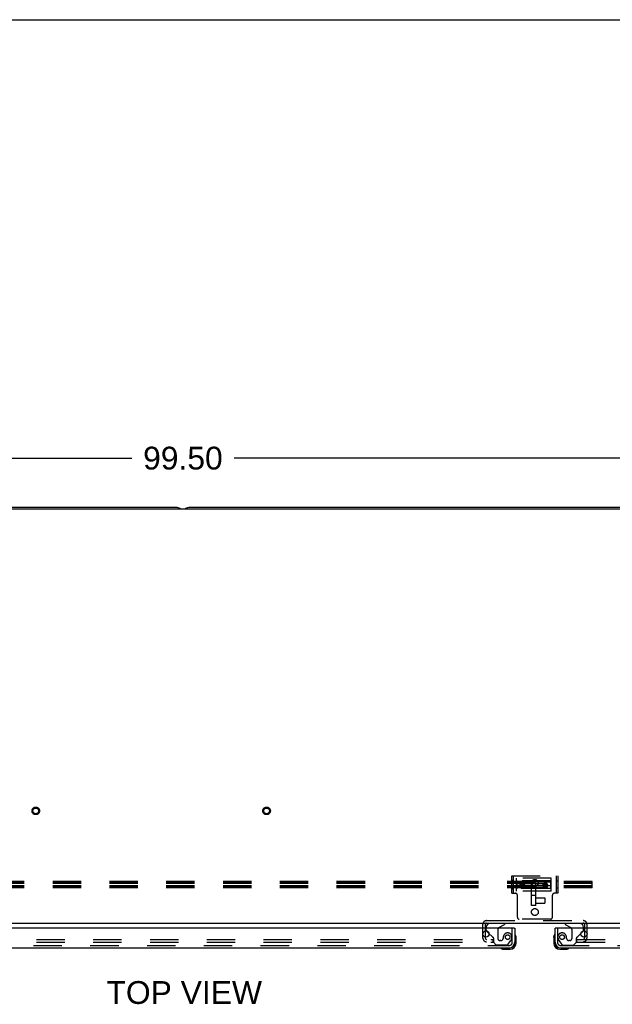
# Model space of a CAD drawing. Header units: inches. Extents: x 0 to 224, y 0 to 145.
# Tile 78 of 89: x 87 to 113, y 102 to 145. Entities that reach past the tile are written whole.
import ezdxf

# ---------------------------------------------------------------- set-up
doc = ezdxf.new("R2010")
doc.units = ezdxf.units.IN
doc.header["$LTSCALE"] = 12.302632
doc.header["$MEASUREMENT"] = 0
doc.linetypes.add('HIDDEN', pattern=[0.2, 0.1, -0.1])
doc.layers.get('0').update_dxf_attribs({"linetype": 'CONTINUOUS'})
for name, color, linetype in [('DEFAULT_2', 8, 'HIDDEN'), ('DIMENSIONS', 7, 'CONTINUOUS'), ('DOOR_2_ASSEMBLY', 7, 'CONTINUOUS'), ('MAIN_DOOR_ASSEMBLY', 7, 'CONTINUOUS')]:
    doc.layers.add(name, color=color, linetype=linetype)
doc.styles.get("Standard").update_dxf_attribs({"font": 'arial.ttf'})
doc.dimstyles.new('DIMSTYLE_1', dxfattribs={"dimtxt": 0.986842, "dimasz": 1.315789, "dimexe": 0.09, "dimexo": 0.07, "dimgap": 0.0375, "dimtad": 0, "dimtih": 1, "dimtoh": 1, "dimzin": 4, "dimdsep": 46, "dimtxsty": 'Standard', "dimblk": '_FILLED', "dimblk1": '_FILLED', "dimblk2": '_FILLED', "dimcen": 0.09, "dimadec": 3, "dimazin": 1, "dimtfac": 1, "dimtdec": 3, "dimtofl": 0, "dimtmove": 0, "dimatfit": 3, "dimldrblk": '_FILLED', "dimfxl": 0, "dimtolj": 1, "dimtzin": 4, "dimarcsym": 0})

# ---------------------------------------------------------------- blocks, each defined once
blk = doc.blocks.new('_FILLED')
at = {"color": 0, "linetype": 'ByBlock'}
blk.add_solid([(0, 0), (-1, 0.2), (-1, -0.2)], dxfattribs=at)
blk = doc.blocks.new('*D1')
at = {"layer": 'DIMENSIONS', "color": 2, "linetype": 'Continuous'}
for p, q in [((44.644, 124.536), (44.644, 126.944)), ((144.144, 124.536), (144.144, 126.944)), ((44.644, 125.76), (92.176, 125.76)), ((144.144, 125.76), (96.612, 125.76))]:
    blk.add_line(p, q, dxfattribs=at)
at = {"layer": 'DIMENSIONS', "color": 2, "linetype": 'Continuous', "xscale": 1.3157894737, "yscale": 1.3157894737, "zscale": 1.3157894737, "rotation": 180}
blk.add_blockref('_FILLED', (44.644, 125.76), dxfattribs=at)
at = {"layer": 'DIMENSIONS', "color": 2, "linetype": 'Continuous', "xscale": 1.3157894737, "yscale": 1.3157894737, "zscale": 1.3157894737}
blk.add_blockref('_FILLED', (144.144, 125.76), dxfattribs=at)
at = {"layer": 'DIMENSIONS', "color": 2, "linetype": 'Continuous', "insert": (94.394, 126.253), "char_height": 0.9868, "width": 3.44844, "attachment_point": 2, "line_spacing_factor": 0.9}
blk.add_mtext('99.50', dxfattribs=at)

msp = doc.modelspace()

# ---------------------------------------------------------------- linework, layer by layer
at = {"color": 7, "linetype": 'Continuous'}
for p, q in [((0, 144.737), (223.684, 144.737)), ((94.144, 123.615), (61.894, 123.615)), ((126.894, 123.615), (94.644, 123.615)), ((143.956, 123.552), (44.831, 123.552)), ((144.081, 105.615), (44.706, 105.615))]:
    msp.add_line(p, q, dxfattribs=at)
for centre, start, end in [((94.144, 123.365), 48.5954, 90), ((94.644, 123.365), 90, 131.4046)]:
    msp.add_arc(centre, 0.25, start, end, dxfattribs=at)
at = {"layer": 'DEFAULT_2', "color": 8, "linetype": 'HIDDEN'}
for p, q in [((112.127, 107.44), (69.127, 107.44)), ((108.644, 107.672), (110.644, 107.672)), ((108.644, 106.922), (108.644, 107.672)), ((108.644, 107.485), (108.722, 107.485)), ((108.722, 106.922), (108.722, 107.672)), ((110.347, 107.578), (108.847, 107.578)), ((108.847, 107.016), (108.847, 107.578)), ((108.867, 107.457), (108.847, 107.48)), ((108.867, 107.402), (108.847, 107.416)), ((110.327, 107.457), (108.867, 107.457)), ((108.867, 107.457), (108.867, 107.137)), ((110.327, 107.457), (110.347, 107.48)), ((110.327, 107.457), (110.327, 107.137)), ((110.327, 107.402), (110.347, 107.416)), ((110.347, 107.016), (110.347, 107.578)), ((110.566, 107.672), (110.566, 106.922)), ((110.644, 107.445), (110.566, 107.445)), ((110.644, 107.672), (110.644, 106.922)), ((112.127, 107.156), (112.127, 107.44)), ((112.127, 107.391), (69.127, 107.391)), ((112.127, 107.348), (69.127, 107.348)), ((112.127, 107.249), (69.127, 107.249)), ((112.127, 107.205), (69.127, 107.205)), ((112.127, 107.156), (69.127, 107.156)), ((108.644, 107.11), (108.722, 107.11)), ((108.867, 107.353), (108.847, 107.361)), ((108.867, 107.242), (108.847, 107.234)), ((108.867, 107.193), (108.847, 107.178)), ((108.867, 107.137), (108.847, 107.115)), ((110.347, 107.016), (108.847, 107.016)), ((110.327, 107.402), (108.867, 107.402)), ((108.867, 107.353), (110.327, 107.353)), ((110.327, 107.242), (108.867, 107.242)), ((108.867, 107.193), (110.327, 107.193)), ((110.327, 107.137), (108.867, 107.137)), ((109, 107.248), (109, 107.273)), ((109.004, 107.231), (109.004, 107.271)), ((109.035, 107.25), (109.066, 107.303)), ((109.066, 107.197), (109.035, 107.25)), ((109.035, 107.23), (109.035, 107.25)), ((109.035, 107.23), (109.043, 107.245)), ((109.05, 107.204), (109.035, 107.23)), ((109.043, 107.245), (109.052, 107.26)), ((109.066, 107.177), (109.05, 107.204)), ((109.052, 107.26), (109.062, 107.277)), ((109.062, 107.277), (109.066, 107.283)), ((109.066, 107.303), (109.128, 107.303)), ((109.066, 107.283), (109.066, 107.303)), ((109.066, 107.283), (109.077, 107.283)), ((109.128, 107.197), (109.066, 107.197)), ((109.066, 107.177), (109.066, 107.197)), ((109.085, 107.177), (109.066, 107.177)), ((109.077, 107.283), (109.089, 107.283)), ((109.101, 107.177), (109.085, 107.177)), ((109.089, 107.283), (109.101, 107.283)), ((109.101, 107.283), (109.113, 107.283)), ((109.12, 107.177), (109.101, 107.177)), ((109.128, 107.177), (109.12, 107.177)), ((109.128, 107.303), (109.159, 107.25)), ((109.128, 107.283), (109.128, 107.303)), ((109.128, 107.283), (109.137, 107.268)), ((109.159, 107.25), (109.128, 107.197)), ((109.144, 107.204), (109.128, 107.177)), ((109.128, 107.177), (109.128, 107.197)), ((109.137, 107.268), (109.146, 107.252)), ((109.159, 107.23), (109.144, 107.204)), ((109.146, 107.252), (109.155, 107.237)), ((109.155, 107.237), (109.159, 107.23)), ((109.159, 107.23), (109.159, 107.25)), ((109.19, 107.231), (109.19, 107.271)), ((109.193, 107.248), (109.193, 107.273)), ((109.503, 106.391), (109.503, 107.346)), ((109.691, 107.021), (109.503, 107.021)), ((109.691, 106.391), (109.691, 107.346)), ((110, 107.248), (110, 107.273)), ((110.004, 107.231), (110.004, 107.271)), ((110.035, 107.25), (110.066, 107.303)), ((110.066, 107.197), (110.035, 107.25)), ((110.035, 107.23), (110.035, 107.25)), ((110.035, 107.23), (110.043, 107.245)), ((110.05, 107.204), (110.035, 107.23)), ((110.043, 107.245), (110.052, 107.26)), ((110.066, 107.177), (110.05, 107.204)), ((110.052, 107.26), (110.062, 107.277)), ((110.062, 107.277), (110.066, 107.283)), ((110.066, 107.303), (110.128, 107.303)), ((110.066, 107.283), (110.066, 107.303)), ((110.066, 107.283), (110.077, 107.283)), ((110.128, 107.197), (110.066, 107.197)), ((110.066, 107.177), (110.066, 107.197)), ((110.085, 107.177), (110.066, 107.177)), ((110.077, 107.283), (110.089, 107.283)), ((110.101, 107.177), (110.085, 107.177)), ((110.089, 107.283), (110.101, 107.283)), ((110.101, 107.283), (110.113, 107.283)), ((110.12, 107.177), (110.101, 107.177)), ((110.128, 107.177), (110.12, 107.177)), ((110.128, 107.303), (110.159, 107.25)), ((110.128, 107.283), (110.128, 107.303)), ((110.128, 107.283), (110.137, 107.268)), ((110.159, 107.25), (110.128, 107.197)), ((110.144, 107.204), (110.128, 107.177)), ((110.128, 107.177), (110.128, 107.197)), ((110.137, 107.268), (110.146, 107.252)), ((110.159, 107.23), (110.144, 107.204)), ((110.146, 107.252), (110.155, 107.237)), ((110.155, 107.237), (110.159, 107.23)), ((110.159, 107.23), (110.159, 107.25)), ((110.19, 107.231), (110.19, 107.271)), ((110.193, 107.248), (110.193, 107.273)), ((110.327, 107.353), (110.347, 107.361)), ((110.327, 107.242), (110.347, 107.234)), ((110.327, 107.193), (110.347, 107.178)), ((110.327, 107.137), (110.347, 107.115)), ((110.644, 107.149), (110.566, 107.149)), ((108.644, 106.922), (108.805, 106.922)), ((108.885, 105.882), (108.885, 106.842)), ((109.691, 106.834), (109.503, 106.834)), ((109.691, 106.726), (110.073, 106.726)), ((110.073, 106.726), (110.073, 106.495)), ((110.403, 105.882), (110.403, 106.842)), ((110.644, 106.922), (110.483, 106.922)), ((109.691, 106.391), (109.503, 106.391)), ((109.691, 106.495), (110.073, 106.495)), ((107.548, 105.74), (111.74, 105.74)), ((110.323, 105.802), (108.965, 105.802)), ((107.394, 104.977), (107.394, 105.586)), ((107.498, 104.977), (107.498, 105.586)), ((107.548, 105.636), (111.74, 105.636)), ((111.79, 105.586), (111.79, 104.977)), ((111.894, 105.586), (111.894, 104.977)), ((78.206, 104.927), (107.831, 104.927)), ((107.831, 104.802), (107.831, 104.927)), ((111.456, 104.927), (140.738, 104.927)), ((111.456, 104.802), (111.456, 104.927)), ((78.206, 104.802), (107.831, 104.802)), ((111.456, 104.802), (140.738, 104.802))]:
    msp.add_line(p, q, dxfattribs=at)
for points in [[(109.045, 107.353), (109.037, 107.347), (109.03, 107.341), (109.023, 107.334), (109.017, 107.326), (109.012, 107.318), (109.008, 107.31), (109.005, 107.301), (109.002, 107.292), (109.001, 107.282), (109, 107.273)], [(109.097, 107.346), (109.087, 107.346), (109.077, 107.344), (109.068, 107.342), (109.059, 107.338), (109.05, 107.334), (109.042, 107.329), (109.035, 107.323), (109.028, 107.317), (109.022, 107.31), (109.016, 107.302), (109.012, 107.294), (109.008, 107.285), (109.005, 107.276), (109.002, 107.267), (109.001, 107.258), (109, 107.248)], [(109, 107.273), (109.001, 107.263), (109.002, 107.254), (109.005, 107.245), (109.008, 107.236), (109.012, 107.227), (109.017, 107.219), (109.023, 107.212), (109.03, 107.205), (109.037, 107.199), (109.045, 107.193)], [(109, 107.248), (109.001, 107.239), (109.002, 107.23), (109.005, 107.221), (109.008, 107.213), (109.012, 107.205), (109.016, 107.197), (109.022, 107.19), (109.028, 107.183), (109.035, 107.177), (109.042, 107.172), (109.05, 107.167), (109.059, 107.164), (109.068, 107.161), (109.077, 107.158), (109.087, 107.157), (109.097, 107.156)], [(109.004, 107.271), (109.004, 107.278), (109.005, 107.284), (109.006, 107.291), (109.007, 107.297), (109.01, 107.303), (109.012, 107.309), (109.015, 107.315), (109.018, 107.321), (109.022, 107.326), (109.026, 107.331), (109.031, 107.336), (109.036, 107.341), (109.041, 107.345), (109.047, 107.348), (109.052, 107.352), (109.058, 107.355), (109.064, 107.357), (109.071, 107.359), (109.077, 107.361), (109.084, 107.362), (109.09, 107.363), (109.097, 107.363)], [(109.097, 107.323), (109.09, 107.323), (109.084, 107.322), (109.077, 107.321), (109.071, 107.32), (109.064, 107.318), (109.058, 107.315), (109.052, 107.312), (109.046, 107.309), (109.041, 107.305), (109.036, 107.301), (109.031, 107.296), (109.026, 107.292), (109.022, 107.286), (109.018, 107.281), (109.015, 107.275), (109.012, 107.27), (109.01, 107.264), (109.007, 107.257), (109.006, 107.251), (109.005, 107.245), (109.004, 107.238), (109.004, 107.231)], [(109.097, 107.179), (109.09, 107.18), (109.084, 107.18), (109.077, 107.181), (109.071, 107.183), (109.064, 107.185), (109.058, 107.188), (109.052, 107.19), (109.047, 107.194), (109.041, 107.198), (109.036, 107.202), (109.031, 107.206), (109.026, 107.211), (109.022, 107.216), (109.018, 107.221), (109.015, 107.227), (109.012, 107.233), (109.01, 107.239), (109.007, 107.245), (109.006, 107.252), (109.005, 107.258), (109.004, 107.265), (109.004, 107.271)], [(109.004, 107.231), (109.004, 107.225), (109.005, 107.218), (109.006, 107.212), (109.007, 107.206), (109.01, 107.199), (109.012, 107.193), (109.015, 107.187), (109.018, 107.182), (109.022, 107.176), (109.026, 107.171), (109.031, 107.167), (109.036, 107.162), (109.041, 107.158), (109.046, 107.154), (109.052, 107.151), (109.058, 107.148), (109.064, 107.145), (109.071, 107.143), (109.077, 107.142), (109.084, 107.141), (109.09, 107.14), (109.097, 107.14)], [(109.097, 107.191), (109.091, 107.191), (109.085, 107.192), (109.079, 107.193), (109.074, 107.194), (109.068, 107.196), (109.062, 107.198), (109.057, 107.201), (109.052, 107.204), (109.047, 107.207), (109.042, 107.211), (109.038, 107.215), (109.034, 107.219), (109.03, 107.224), (109.027, 107.229), (109.024, 107.234), (109.021, 107.239), (109.019, 107.244), (109.017, 107.25), (109.016, 107.255), (109.014, 107.261), (109.014, 107.267), (109.014, 107.273), (109.014, 107.279), (109.014, 107.285), (109.016, 107.29), (109.017, 107.296), (109.019, 107.302), (109.021, 107.307), (109.024, 107.312), (109.027, 107.317), (109.03, 107.322), (109.034, 107.327), (109.038, 107.331), (109.042, 107.335), (109.047, 107.339), (109.052, 107.342), (109.057, 107.345), (109.062, 107.347), (109.068, 107.35), (109.074, 107.352), (109.079, 107.353), (109.085, 107.354), (109.091, 107.355), (109.097, 107.355)], [(109.097, 107.31), (109.091, 107.31), (109.085, 107.31), (109.079, 107.309), (109.074, 107.307), (109.068, 107.305), (109.063, 107.303), (109.058, 107.301), (109.053, 107.298), (109.048, 107.294), (109.043, 107.291), (109.039, 107.287), (109.035, 107.283), (109.031, 107.278), (109.028, 107.273), (109.025, 107.268), (109.022, 107.263), (109.02, 107.258), (109.018, 107.252), (109.017, 107.247), (109.016, 107.241), (109.015, 107.235), (109.015, 107.23)], [(109.179, 107.23), (109.179, 107.224), (109.178, 107.218), (109.177, 107.212), (109.175, 107.206), (109.173, 107.2), (109.171, 107.195), (109.168, 107.189), (109.165, 107.184), (109.161, 107.179), (109.157, 107.175), (109.153, 107.171), (109.148, 107.167), (109.143, 107.163), (109.138, 107.16), (109.132, 107.157), (109.127, 107.155), (109.121, 107.153), (109.115, 107.151), (109.109, 107.15), (109.103, 107.149), (109.097, 107.149), (109.091, 107.149), (109.085, 107.15), (109.079, 107.151), (109.073, 107.153), (109.067, 107.155), (109.061, 107.157), (109.056, 107.16), (109.051, 107.163), (109.046, 107.167), (109.041, 107.171), (109.037, 107.175), (109.033, 107.179), (109.029, 107.184), (109.026, 107.189), (109.023, 107.195), (109.021, 107.2), (109.019, 107.206), (109.017, 107.212), (109.016, 107.218), (109.015, 107.224), (109.015, 107.23)], [(109.097, 107.368), (109.088, 107.367), (109.079, 107.366), (109.07, 107.364), (109.061, 107.361), (109.053, 107.357), (109.045, 107.353)], [(109.045, 107.193), (109.053, 107.188), (109.061, 107.185), (109.07, 107.182), (109.079, 107.18), (109.088, 107.178), (109.097, 107.178)], [(109.149, 107.353), (109.141, 107.357), (109.133, 107.361), (109.124, 107.364), (109.115, 107.366), (109.106, 107.367), (109.097, 107.368)], [(109.097, 107.363), (109.103, 107.363), (109.11, 107.362), (109.117, 107.361), (109.123, 107.359), (109.129, 107.357), (109.136, 107.355), (109.141, 107.352), (109.147, 107.348), (109.153, 107.345), (109.158, 107.341), (109.163, 107.336), (109.167, 107.331), (109.171, 107.326), (109.175, 107.321), (109.179, 107.315), (109.182, 107.309), (109.184, 107.303), (109.186, 107.297), (109.188, 107.291), (109.189, 107.284), (109.19, 107.278), (109.19, 107.271)], [(109.097, 107.355), (109.103, 107.355), (109.109, 107.354), (109.114, 107.353), (109.12, 107.352), (109.126, 107.35), (109.131, 107.347), (109.137, 107.345), (109.142, 107.342), (109.147, 107.339), (109.151, 107.335), (109.156, 107.331), (109.16, 107.327), (109.163, 107.322), (109.167, 107.317), (109.17, 107.312), (109.173, 107.307), (109.175, 107.302), (109.177, 107.296), (109.178, 107.29), (109.179, 107.285), (109.18, 107.279), (109.18, 107.273), (109.18, 107.267), (109.179, 107.261), (109.178, 107.255), (109.177, 107.25), (109.175, 107.244), (109.173, 107.239), (109.17, 107.234), (109.167, 107.229), (109.163, 107.224), (109.16, 107.219), (109.156, 107.215), (109.151, 107.211), (109.147, 107.207), (109.142, 107.204), (109.137, 107.201), (109.131, 107.198), (109.126, 107.196), (109.12, 107.194), (109.114, 107.193), (109.109, 107.192), (109.103, 107.191), (109.097, 107.191)], [(109.193, 107.248), (109.193, 107.258), (109.192, 107.267), (109.189, 107.276), (109.186, 107.285), (109.182, 107.294), (109.177, 107.302), (109.172, 107.31), (109.166, 107.317), (109.159, 107.323), (109.151, 107.329), (109.143, 107.334), (109.135, 107.338), (109.126, 107.342), (109.117, 107.344), (109.107, 107.346), (109.097, 107.346)], [(109.19, 107.231), (109.19, 107.238), (109.189, 107.245), (109.188, 107.251), (109.186, 107.257), (109.184, 107.264), (109.182, 107.27), (109.179, 107.275), (109.175, 107.281), (109.172, 107.286), (109.167, 107.292), (109.163, 107.296), (109.158, 107.301), (109.153, 107.305), (109.147, 107.309), (109.142, 107.312), (109.136, 107.315), (109.129, 107.318), (109.123, 107.32), (109.117, 107.321), (109.11, 107.322), (109.104, 107.323), (109.097, 107.323)], [(109.179, 107.23), (109.179, 107.235), (109.178, 107.241), (109.177, 107.247), (109.175, 107.252), (109.174, 107.258), (109.171, 107.263), (109.169, 107.268), (109.166, 107.273), (109.162, 107.278), (109.159, 107.283), (109.155, 107.287), (109.151, 107.291), (109.146, 107.294), (109.141, 107.298), (109.136, 107.301), (109.131, 107.303), (109.126, 107.305), (109.12, 107.307), (109.114, 107.309), (109.109, 107.31), (109.103, 107.31), (109.097, 107.31)], [(109.19, 107.271), (109.19, 107.265), (109.189, 107.258), (109.188, 107.252), (109.186, 107.245), (109.184, 107.239), (109.182, 107.233), (109.179, 107.227), (109.175, 107.221), (109.171, 107.216), (109.167, 107.211), (109.163, 107.206), (109.158, 107.202), (109.153, 107.198), (109.147, 107.194), (109.141, 107.19), (109.136, 107.188), (109.129, 107.185), (109.123, 107.183), (109.117, 107.181), (109.11, 107.18), (109.103, 107.18), (109.097, 107.179)], [(109.097, 107.156), (109.107, 107.157), (109.117, 107.158), (109.126, 107.161), (109.135, 107.164), (109.143, 107.167), (109.151, 107.172), (109.159, 107.177), (109.166, 107.183), (109.172, 107.19), (109.177, 107.197), (109.182, 107.205), (109.186, 107.213), (109.189, 107.221), (109.192, 107.23), (109.193, 107.239), (109.193, 107.248)], [(109.097, 107.14), (109.104, 107.14), (109.11, 107.141), (109.117, 107.142), (109.123, 107.143), (109.129, 107.145), (109.136, 107.148), (109.142, 107.151), (109.147, 107.154), (109.153, 107.158), (109.158, 107.162), (109.163, 107.167), (109.167, 107.171), (109.172, 107.176), (109.175, 107.182), (109.179, 107.187), (109.182, 107.193), (109.184, 107.199), (109.186, 107.206), (109.188, 107.212), (109.189, 107.218), (109.19, 107.225), (109.19, 107.231)], [(109.097, 107.178), (109.106, 107.178), (109.115, 107.18), (109.124, 107.182), (109.133, 107.185), (109.141, 107.188), (109.149, 107.193)], [(109.113, 107.283), (109.124, 107.283), (109.128, 107.283)], [(109.193, 107.273), (109.193, 107.282), (109.191, 107.292), (109.189, 107.301), (109.186, 107.31), (109.182, 107.318), (109.177, 107.326), (109.171, 107.334), (109.164, 107.341), (109.157, 107.347), (109.149, 107.353)], [(109.149, 107.193), (109.157, 107.199), (109.164, 107.205), (109.171, 107.212), (109.177, 107.219), (109.182, 107.227), (109.186, 107.236), (109.189, 107.245), (109.191, 107.254), (109.193, 107.263), (109.193, 107.273)], [(110.045, 107.353), (110.037, 107.347), (110.03, 107.341), (110.023, 107.334), (110.017, 107.326), (110.012, 107.318), (110.008, 107.31), (110.005, 107.301), (110.002, 107.292), (110.001, 107.282), (110, 107.273)], [(110.097, 107.346), (110.087, 107.346), (110.077, 107.344), (110.068, 107.342), (110.059, 107.338), (110.05, 107.334), (110.042, 107.329), (110.035, 107.323), (110.028, 107.317), (110.022, 107.31), (110.016, 107.302), (110.012, 107.294), (110.008, 107.285), (110.005, 107.276), (110.002, 107.267), (110.001, 107.258), (110, 107.248)], [(110, 107.273), (110.001, 107.263), (110.002, 107.254), (110.005, 107.245), (110.008, 107.236), (110.012, 107.227), (110.017, 107.219), (110.023, 107.212), (110.03, 107.205), (110.037, 107.199), (110.045, 107.193)], [(110, 107.248), (110.001, 107.239), (110.002, 107.23), (110.005, 107.221), (110.008, 107.213), (110.012, 107.205), (110.016, 107.197), (110.022, 107.19), (110.028, 107.183), (110.035, 107.177), (110.042, 107.172), (110.05, 107.167), (110.059, 107.164), (110.068, 107.161), (110.077, 107.158), (110.087, 107.157), (110.097, 107.156)], [(110.004, 107.271), (110.004, 107.278), (110.005, 107.284), (110.006, 107.291), (110.007, 107.297), (110.01, 107.303), (110.012, 107.309), (110.015, 107.315), (110.018, 107.321), (110.022, 107.326), (110.026, 107.331), (110.031, 107.336), (110.036, 107.341), (110.041, 107.345), (110.047, 107.348), (110.052, 107.352), (110.058, 107.355), (110.064, 107.357), (110.071, 107.359), (110.077, 107.361), (110.084, 107.362), (110.09, 107.363), (110.097, 107.363)], [(110.097, 107.323), (110.09, 107.323), (110.084, 107.322), (110.077, 107.321), (110.071, 107.32), (110.064, 107.318), (110.058, 107.315), (110.052, 107.312), (110.046, 107.309), (110.041, 107.305), (110.036, 107.301), (110.031, 107.296), (110.026, 107.292), (110.022, 107.286), (110.018, 107.281), (110.015, 107.275), (110.012, 107.27), (110.01, 107.264), (110.007, 107.257), (110.006, 107.251), (110.005, 107.245), (110.004, 107.238), (110.004, 107.231)], [(110.097, 107.179), (110.09, 107.18), (110.084, 107.18), (110.077, 107.181), (110.071, 107.183), (110.064, 107.185), (110.058, 107.188), (110.052, 107.19), (110.047, 107.194), (110.041, 107.198), (110.036, 107.202), (110.031, 107.206), (110.026, 107.211), (110.022, 107.216), (110.018, 107.221), (110.015, 107.227), (110.012, 107.233), (110.01, 107.239), (110.007, 107.245), (110.006, 107.252), (110.005, 107.258), (110.004, 107.265), (110.004, 107.271)], [(110.004, 107.231), (110.004, 107.225), (110.005, 107.218), (110.006, 107.212), (110.007, 107.206), (110.01, 107.199), (110.012, 107.193), (110.015, 107.187), (110.018, 107.182), (110.022, 107.176), (110.026, 107.171), (110.031, 107.167), (110.036, 107.162), (110.041, 107.158), (110.046, 107.154), (110.052, 107.151), (110.058, 107.148), (110.064, 107.145), (110.071, 107.143), (110.077, 107.142), (110.084, 107.141), (110.09, 107.14), (110.097, 107.14)], [(110.097, 107.191), (110.091, 107.191), (110.085, 107.192), (110.079, 107.193), (110.074, 107.194), (110.068, 107.196), (110.062, 107.198), (110.057, 107.201), (110.052, 107.204), (110.047, 107.207), (110.042, 107.211), (110.038, 107.215), (110.034, 107.219), (110.03, 107.224), (110.027, 107.229), (110.024, 107.234), (110.021, 107.239), (110.019, 107.244), (110.017, 107.25), (110.016, 107.255), (110.014, 107.261), (110.014, 107.267), (110.014, 107.273), (110.014, 107.279), (110.014, 107.285), (110.016, 107.29), (110.017, 107.296), (110.019, 107.302), (110.021, 107.307), (110.024, 107.312), (110.027, 107.317), (110.03, 107.322), (110.034, 107.327), (110.038, 107.331), (110.042, 107.335), (110.047, 107.339), (110.052, 107.342), (110.057, 107.345), (110.062, 107.347), (110.068, 107.35), (110.074, 107.352), (110.079, 107.353), (110.085, 107.354), (110.091, 107.355), (110.097, 107.355)], [(110.097, 107.31), (110.091, 107.31), (110.085, 107.31), (110.079, 107.309), (110.074, 107.307), (110.068, 107.305), (110.063, 107.303), (110.058, 107.301), (110.053, 107.298), (110.048, 107.294), (110.043, 107.291), (110.039, 107.287), (110.035, 107.283), (110.031, 107.278), (110.028, 107.273), (110.025, 107.268), (110.022, 107.263), (110.02, 107.258), (110.018, 107.252), (110.017, 107.247), (110.016, 107.241), (110.015, 107.235), (110.015, 107.23)], [(110.179, 107.23), (110.179, 107.224), (110.178, 107.218), (110.177, 107.212), (110.175, 107.206), (110.173, 107.2), (110.171, 107.195), (110.168, 107.189), (110.165, 107.184), (110.161, 107.179), (110.157, 107.175), (110.153, 107.171), (110.148, 107.167), (110.143, 107.163), (110.138, 107.16), (110.132, 107.157), (110.127, 107.155), (110.121, 107.153), (110.115, 107.151), (110.109, 107.15), (110.103, 107.149), (110.097, 107.149), (110.091, 107.149), (110.085, 107.15), (110.079, 107.151), (110.073, 107.153), (110.067, 107.155), (110.061, 107.157), (110.056, 107.16), (110.051, 107.163), (110.046, 107.167), (110.041, 107.171), (110.037, 107.175), (110.033, 107.179), (110.029, 107.184), (110.026, 107.189), (110.023, 107.195), (110.021, 107.2), (110.019, 107.206), (110.017, 107.212), (110.016, 107.218), (110.015, 107.224), (110.015, 107.23)], [(110.097, 107.368), (110.088, 107.367), (110.079, 107.366), (110.07, 107.364), (110.061, 107.361), (110.053, 107.357), (110.045, 107.353)], [(110.045, 107.193), (110.053, 107.188), (110.061, 107.185), (110.07, 107.182), (110.079, 107.18), (110.088, 107.178), (110.097, 107.178)], [(110.149, 107.353), (110.141, 107.357), (110.133, 107.361), (110.124, 107.364), (110.115, 107.366), (110.106, 107.367), (110.097, 107.368)], [(110.097, 107.363), (110.103, 107.363), (110.11, 107.362), (110.117, 107.361), (110.123, 107.359), (110.129, 107.357), (110.136, 107.355), (110.141, 107.352), (110.147, 107.348), (110.153, 107.345), (110.158, 107.341), (110.163, 107.336), (110.167, 107.331), (110.171, 107.326), (110.175, 107.321), (110.179, 107.315), (110.182, 107.309), (110.184, 107.303), (110.186, 107.297), (110.188, 107.291), (110.189, 107.284), (110.19, 107.278), (110.19, 107.271)], [(110.097, 107.355), (110.103, 107.355), (110.109, 107.354), (110.114, 107.353), (110.12, 107.352), (110.126, 107.35), (110.131, 107.347), (110.137, 107.345), (110.142, 107.342), (110.147, 107.339), (110.151, 107.335), (110.156, 107.331), (110.16, 107.327), (110.163, 107.322), (110.167, 107.317), (110.17, 107.312), (110.173, 107.307), (110.175, 107.302), (110.177, 107.296), (110.178, 107.29), (110.179, 107.285), (110.18, 107.279), (110.18, 107.273), (110.18, 107.267), (110.179, 107.261), (110.178, 107.255), (110.177, 107.25), (110.175, 107.244), (110.173, 107.239), (110.17, 107.234), (110.167, 107.229), (110.163, 107.224), (110.16, 107.219), (110.156, 107.215), (110.151, 107.211), (110.147, 107.207), (110.142, 107.204), (110.137, 107.201), (110.131, 107.198), (110.126, 107.196), (110.12, 107.194), (110.114, 107.193), (110.109, 107.192), (110.103, 107.191), (110.097, 107.191)], [(110.193, 107.248), (110.193, 107.258), (110.192, 107.267), (110.189, 107.276), (110.186, 107.285), (110.182, 107.294), (110.177, 107.302), (110.172, 107.31), (110.166, 107.317), (110.159, 107.323), (110.151, 107.329), (110.143, 107.334), (110.135, 107.338), (110.126, 107.342), (110.117, 107.344), (110.107, 107.346), (110.097, 107.346)], [(110.19, 107.231), (110.19, 107.238), (110.189, 107.245), (110.188, 107.251), (110.186, 107.257), (110.184, 107.264), (110.182, 107.27), (110.179, 107.275), (110.175, 107.281), (110.172, 107.286), (110.167, 107.292), (110.163, 107.296), (110.158, 107.301), (110.153, 107.305), (110.147, 107.309), (110.142, 107.312), (110.136, 107.315), (110.129, 107.318), (110.123, 107.32), (110.117, 107.321), (110.11, 107.322), (110.104, 107.323), (110.097, 107.323)], [(110.179, 107.23), (110.179, 107.235), (110.178, 107.241), (110.177, 107.247), (110.175, 107.252), (110.174, 107.258), (110.171, 107.263), (110.169, 107.268), (110.166, 107.273), (110.162, 107.278), (110.159, 107.283), (110.155, 107.287), (110.151, 107.291), (110.146, 107.294), (110.141, 107.298), (110.136, 107.301), (110.131, 107.303), (110.126, 107.305), (110.12, 107.307), (110.114, 107.309), (110.109, 107.31), (110.103, 107.31), (110.097, 107.31)], [(110.19, 107.271), (110.19, 107.265), (110.189, 107.258), (110.188, 107.252), (110.186, 107.245), (110.184, 107.239), (110.182, 107.233), (110.179, 107.227), (110.175, 107.221), (110.171, 107.216), (110.167, 107.211), (110.163, 107.206), (110.158, 107.202), (110.153, 107.198), (110.147, 107.194), (110.141, 107.19), (110.136, 107.188), (110.129, 107.185), (110.123, 107.183), (110.117, 107.181), (110.11, 107.18), (110.103, 107.18), (110.097, 107.179)], [(110.097, 107.156), (110.107, 107.157), (110.117, 107.158), (110.126, 107.161), (110.135, 107.164), (110.143, 107.167), (110.151, 107.172), (110.159, 107.177), (110.166, 107.183), (110.172, 107.19), (110.177, 107.197), (110.182, 107.205), (110.186, 107.213), (110.189, 107.221), (110.192, 107.23), (110.193, 107.239), (110.193, 107.248)], [(110.097, 107.14), (110.104, 107.14), (110.11, 107.141), (110.117, 107.142), (110.123, 107.143), (110.129, 107.145), (110.136, 107.148), (110.142, 107.151), (110.147, 107.154), (110.153, 107.158), (110.158, 107.162), (110.163, 107.167), (110.167, 107.171), (110.172, 107.176), (110.175, 107.182), (110.179, 107.187), (110.182, 107.193), (110.184, 107.199), (110.186, 107.206), (110.188, 107.212), (110.189, 107.218), (110.19, 107.225), (110.19, 107.231)], [(110.097, 107.178), (110.106, 107.178), (110.115, 107.18), (110.124, 107.182), (110.133, 107.185), (110.141, 107.188), (110.149, 107.193)], [(110.113, 107.283), (110.124, 107.283), (110.128, 107.283)], [(110.193, 107.273), (110.193, 107.282), (110.191, 107.292), (110.189, 107.301), (110.186, 107.31), (110.182, 107.318), (110.177, 107.326), (110.171, 107.334), (110.164, 107.341), (110.157, 107.347), (110.149, 107.353)], [(110.149, 107.193), (110.157, 107.199), (110.164, 107.205), (110.171, 107.212), (110.177, 107.219), (110.182, 107.227), (110.186, 107.236), (110.189, 107.245), (110.191, 107.254), (110.193, 107.263), (110.193, 107.273)]]:
    msp.add_lwpolyline(points, dxfattribs=at)
for centre, radius in [((88.019, 110.49), 0.164), ((88.019, 110.49), 0.124), ((98.019, 110.49), 0.164), ((98.019, 110.49), 0.124), ((109.644, 107.372), 0.148), ((109.644, 106.112), 0.148)]:
    msp.add_circle(centre, radius, dxfattribs=at)
for centre, radius, start, end in [((108.805, 106.842), 0.08, 0, 90), ((110.483, 106.842), 0.08, 90, 180), ((107.548, 105.586), 0.154, 90, 180), ((108.965, 105.882), 0.08, 180, 270), ((110.323, 105.882), 0.08, 270, 360), ((111.74, 105.586), 0.154, 0, 90), ((107.548, 105.586), 0.05, 90, 180), ((111.74, 105.586), 0.05, 0, 90), ((107.548, 104.977), 0.154, 180, 270), ((107.548, 104.977), 0.05, 180, 270), ((111.74, 104.977), 0.154, 270, 360), ((111.74, 104.977), 0.05, 270, 360)]:
    msp.add_arc(centre, radius, start, end, dxfattribs=at)
at = {"layer": 'DOOR_2_ASSEMBLY', "color": 3, "linetype": 'Continuous'}
for p, q in [((108.749, 105.411), (77.851, 105.411)), ((108.769, 105.411), (108.769, 104.803)), ((78.078, 104.557), (108.522, 104.557))]:
    msp.add_line(p, q, dxfattribs=at)
at = {"layer": 'DOOR_2_ASSEMBLY', "color": 7, "linetype": 'Continuous'}
for p, q in [((107.54, 105.411), (107.54, 105.458)), ((108.089, 105.438), (108.327, 105.576)), ((108.327, 105.615), (108.327, 105.576)), ((108.749, 105.411), (108.769, 105.411)), ((107.65, 105.184), (107.569, 105.264)), ((108.783, 105.149), (108.783, 105.15)), ((108.784, 105.145), (108.783, 105.149)), ((108.829, 105.016), (108.826, 105.054)), ((108.829, 104.76), (108.829, 105.016)), ((108.174, 104.543), (108.174, 104.543)), ((108.272, 104.5), (108.31, 104.497)), ((108.31, 104.497), (108.566, 104.497)), ((108.522, 104.557), (108.566, 104.557))]:
    msp.add_line(p, q, dxfattribs=at)
at = {"layer": 'DOOR_2_ASSEMBLY', "color": 8, "linetype": 'HIDDEN'}
for p, q in [((107.54, 105.335), (107.54, 105.411)), ((108.039, 105.351), (108.039, 104.972)), ((108.665, 104.803), (108.665, 105.411)), ((107.788, 105.045), (107.65, 105.184)), ((107.847, 104.987), (107.847, 104.808)), ((108.17, 104.874), (108.137, 104.874)), ((108.489, 104.715), (108.59, 104.86)), ((78.078, 104.661), (108.522, 104.661)), ((107.847, 104.808), (107.973, 104.682)), ((108.424, 104.682), (107.973, 104.682))]:
    msp.add_line(p, q, dxfattribs=at)
at = {"layer": 'DOOR_2_ASSEMBLY', "color": 7, "linetype": 'Continuous'}
for points in [[(108.783, 105.15), (108.782, 105.151), (108.782, 105.152)], [(108.174, 104.543), (108.176, 104.543), (108.177, 104.543), (108.181, 104.542)]]:
    msp.add_lwpolyline(points, dxfattribs=at)
at = {"layer": 'DOOR_2_ASSEMBLY', "color": 3, "linetype": 'Continuous'}
msp.add_circle((107.519, 105.161), 0.133, dxfattribs=at)
at = {"layer": 'DOOR_2_ASSEMBLY', "color": 8, "linetype": 'HIDDEN'}
msp.add_circle((108.465, 105.024), 0.101, dxfattribs=at)
at = {"layer": 'DOOR_2_ASSEMBLY', "color": 7, "linetype": 'Continuous'}
for centre, radius, start, end in [((107.697, 105.458), 0.157, 90, 180), ((107.64, 105.335), 0.1, 207.0268, 225), ((108.139, 105.351), 0.1, 120.092, 143.4532), ((108.784, 105.137), 0.015, 96.3796, 180), ((108.781, 105.137), 0.015, 30.8899, 83.6204), ((108.579, 105.016), 0.25, 0, 30.8899), ((108.189, 104.542), 0.015, 90, 173.6204), ((108.189, 104.545), 0.015, 186.3796, 239.1101), ((108.31, 104.747), 0.25, 239.1101, 270), ((108.566, 104.76), 0.263, 270, 360), ((108.566, 104.76), 0.203, 270, 360)]:
    msp.add_arc(centre, radius, start, end, dxfattribs=at)
at = {"layer": 'DOOR_2_ASSEMBLY', "color": 8, "linetype": 'HIDDEN'}
for centre, radius, start, end in [((107.64, 105.335), 0.1, 180, 207.0268), ((108.139, 105.351), 0.1, 143.4532, 180), ((107.859, 105.116), 0.1, 225, 248.3904), ((107.808, 104.987), 0.039, 0, 68.3904), ((108.137, 104.972), 0.098, 180, 270), ((108.17, 104.972), 0.098, 270, 360), ((108.661, 104.96), 0.393, 162.0702, 178.3401), ((108.465, 105.024), 0.187, 343.1561, 162.1518), ((108.275, 105.081), 0.386, 324.9, 343.1561), ((108.424, 104.761), 0.079, 270, 324.9), ((108.522, 104.803), 0.142, 270, 360)]:
    msp.add_arc(centre, radius, start, end, dxfattribs=at)
at = {"layer": 'DOOR_2_ASSEMBLY', "color": 3, "linetype": 'Continuous'}
msp.add_arc((108.522, 104.803), 0.246, 270, 360, dxfattribs=at)
at = {"layer": 'MAIN_DOOR_ASSEMBLY', "color": 7, "linetype": 'Continuous'}
for p, q in [((110.539, 105.411), (110.519, 105.411)), ((110.961, 105.615), (110.961, 105.576)), ((110.961, 105.576), (111.199, 105.438)), ((111.748, 105.411), (111.748, 105.458)), ((110.459, 105.016), (110.462, 105.054)), ((110.459, 105.016), (110.459, 104.76)), ((110.506, 105.152), (110.504, 105.145)), ((111.638, 105.184), (111.719, 105.264)), ((110.519, 104.803), (110.519, 104.76)), ((110.722, 104.497), (110.978, 104.497)), ((111.016, 104.5), (110.978, 104.497)), ((111.107, 104.542), (111.111, 104.543)), ((111.111, 104.543), (111.112, 104.543))]:
    msp.add_line(p, q, dxfattribs=at)
at = {"layer": 'MAIN_DOOR_ASSEMBLY', "color": 3, "linetype": 'Continuous'}
for p, q in [((110.519, 104.803), (110.519, 105.411)), ((141.436, 105.411), (110.539, 105.411)), ((110.765, 104.557), (141.21, 104.557))]:
    msp.add_line(p, q, dxfattribs=at)
at = {"layer": 'MAIN_DOOR_ASSEMBLY', "color": 8, "linetype": 'HIDDEN'}
for p, q in [((110.623, 105.411), (110.623, 104.803)), ((111.249, 105.351), (111.249, 104.972)), ((111.748, 105.335), (111.748, 105.411)), ((110.697, 104.86), (110.799, 104.715)), ((111.151, 104.874), (111.118, 104.874)), ((111.441, 104.808), (111.441, 104.987)), ((111.499, 105.045), (111.638, 105.184)), ((110.765, 104.661), (141.21, 104.661)), ((110.863, 104.682), (111.315, 104.682)), ((111.315, 104.682), (111.441, 104.808))]:
    msp.add_line(p, q, dxfattribs=at)
at = {"layer": 'MAIN_DOOR_ASSEMBLY', "color": 7, "linetype": 'Continuous'}
msp.add_lwpolyline([(111.112, 104.543), (111.114, 104.543), (111.114, 104.543)], dxfattribs=at)
at = {"layer": 'MAIN_DOOR_ASSEMBLY', "color": 3, "linetype": 'Continuous'}
msp.add_circle((111.769, 105.161), 0.133, dxfattribs=at)
at = {"layer": 'MAIN_DOOR_ASSEMBLY', "color": 8, "linetype": 'HIDDEN'}
msp.add_circle((110.823, 105.024), 0.101, dxfattribs=at)
at = {"layer": 'MAIN_DOOR_ASSEMBLY', "color": 7, "linetype": 'Continuous'}
for centre, radius, start, end in [((111.149, 105.351), 0.1, 36.5468, 59.908), ((111.591, 105.458), 0.157, 0, 90), ((111.648, 105.335), 0.1, 315, 332.9732), ((110.709, 105.016), 0.25, 149.1101, 180), ((110.507, 105.137), 0.015, 96.3796, 149.1101), ((110.504, 105.137), 0.015, 0, 83.6204), ((110.722, 104.76), 0.263, 180, 270), ((110.722, 104.76), 0.203, 180, 270), ((110.978, 104.747), 0.25, 270, 300.8899), ((111.099, 104.542), 0.015, 6.3796, 90), ((111.099, 104.545), 0.015, 300.8899, 353.6204)]:
    msp.add_arc(centre, radius, start, end, dxfattribs=at)
at = {"layer": 'MAIN_DOOR_ASSEMBLY', "color": 8, "linetype": 'HIDDEN'}
for centre, radius, start, end in [((111.149, 105.351), 0.1, 0, 36.5468), ((111.648, 105.335), 0.1, 332.9732, 360), ((110.823, 105.024), 0.187, 17.8482, 196.8439), ((111.013, 105.081), 0.386, 196.8439, 215.1), ((110.627, 104.96), 0.393, 1.6599, 17.9298), ((111.118, 104.972), 0.098, 180, 270), ((111.151, 104.972), 0.098, 270, 360), ((111.48, 104.987), 0.039, 111.6096, 180), ((111.429, 105.116), 0.1, 291.6096, 315), ((110.765, 104.803), 0.142, 180, 270), ((110.863, 104.761), 0.079, 215.1, 270)]:
    msp.add_arc(centre, radius, start, end, dxfattribs=at)
at = {"layer": 'MAIN_DOOR_ASSEMBLY', "color": 3, "linetype": 'Continuous'}
msp.add_arc((110.765, 104.803), 0.246, 180, 270, dxfattribs=at)

# ---------------------------------------------------------------- texts
at = {"layer": 'DIMENSIONS', "color": 2, "linetype": 'Continuous', "insert": (94.451, 103.121), "char_height": 0.9868, "width": 6.72447, "attachment_point": 2, "line_spacing_factor": 0.9}
msp.add_mtext('TOP VIEW', dxfattribs=at)

# ---------------------------------------------------------------- dimensions: what is measured, and where the dimension line sits
at = {"layer": 'DIMENSIONS', "color": 2, "linetype": 'Continuous'}
dim = msp.add_linear_dim(base=(144.144, 125.76), p1=(44.644, 124.466), p2=(144.144, 124.466), dimstyle='DIMSTYLE_1', dxfattribs=at)
dim.commit()
dim.dimension.update_dxf_attribs({"geometry": '*D1', "text_midpoint": (94.39, 125.754), "dimtype": 160})

doc.saveas('drawing.dxf')
